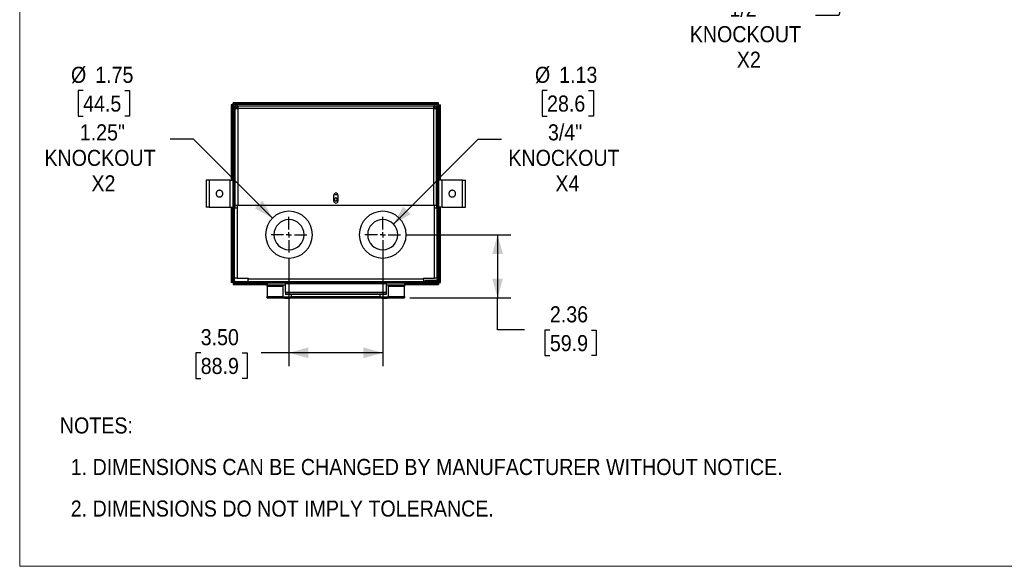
# Model space of a CAD drawing. Header units: inches. Extents: x 0 to 68, y 0 to 44.
# Tile 1 of 3: x 0 to 36.7, y 0 to 20.4. Entities that reach past the tile are written whole.
import ezdxf

# ---------------------------------------------------------------- set-up
doc = ezdxf.new("R2010")
doc.units = ezdxf.units.IN
doc.header["$LTSCALE"] = 4
doc.header["$MEASUREMENT"] = 0
doc.linetypes.add('SLD-Center', pattern=[0.75, 0.6, -0.05, 0.05, -0.05])
doc.linetypes.add('SLD-Solid', pattern=[0])
doc.layers.add('CENTER', color=40, linetype='SLD-Center')
doc.layers.add('SLD-DEFPOINTS', color=7, linetype='Continuous')
doc.layers.add('DIMENSIONS', color=140, linetype='SLD-Solid', lineweight=25)
doc.layers.add('TEXT', color=140, linetype='SLD-Solid', lineweight=25)
doc.styles.add('SLDTEXTSTYLE0', font='GOTHIC.TTF', dxfattribs={"width": 0.913})
doc.dimstyles.new('SLDDIMSTYLE0', dxfattribs={"dimtxt": 0.6, "dimasz": 0.72, "dimexe": 0, "dimexo": 0.0625, "dimgap": 0.15, "dimtad": 0, "dimtih": 1, "dimtoh": 1, "dimrnd": 1e-09, "dimdsep": 46, "dimtxsty": 'SLDTEXTSTYLE0', "dimsah": 1, "dimcen": 0, "dimadec": 0, "dimazin": 2, "dimtfac": 1, "dimtofl": 0, "dimtmove": 0, "dimatfit": 3, "dimfxl": 0, "dimfrac": 2, "dimtolj": 1, "dimtzin": 12, "dimarcsym": 0})
doc.dimstyles.new('SLDDIMSTYLE1', dxfattribs={"dimtxt": 0.6, "dimasz": 0.72, "dimexe": 0, "dimexo": 0.0625, "dimgap": 0.15, "dimtad": 0, "dimtih": 1, "dimtoh": 1, "dimrnd": 1e-09, "dimzin": 12, "dimdsep": 46, "dimtxsty": 'SLDTEXTSTYLE0', "dimsah": 1, "dimcen": 0.09, "dimadec": 0, "dimazin": 3, "dimtfac": 1, "dimtofl": 0, "dimtmove": 0, "dimatfit": 3, "dimfxl": 0, "dimfrac": 2, "dimtolj": 1, "dimtzin": 12, "dimarcsym": 0})
doc.dimstyles.new('SLDDIMSTYLE2', dxfattribs={"dimtxt": 0.6, "dimasz": 0.72, "dimexe": 0, "dimexo": 0.0625, "dimgap": 0.15, "dimtad": 0, "dimtih": 1, "dimtoh": 1, "dimrnd": 1e-09, "dimzin": 4, "dimdsep": 46, "dimtxsty": 'SLDTEXTSTYLE0', "dimsah": 1, "dimcen": 0.09, "dimadec": 0, "dimazin": 1, "dimtfac": 1, "dimtofl": 0, "dimtmove": 0, "dimatfit": 3, "dimfxl": 0, "dimfrac": 2, "dimtolj": 1, "dimtzin": 12, "dimarcsym": 0})
doc.dimstyles.new('SLDDIMSTYLE5', dxfattribs={"dimtxt": 0.6, "dimasz": 0.72, "dimexe": 0, "dimexo": 0.0625, "dimgap": 0.15, "dimtad": 0, "dimtih": 1, "dimtoh": 1, "dimrnd": 1e-09, "dimzin": 12, "dimdsep": 46, "dimtxsty": 'SLDTEXTSTYLE0', "dimsah": 1, "dimcen": 0, "dimadec": 0, "dimazin": 3, "dimtfac": 1, "dimtofl": 0, "dimtmove": 0, "dimatfit": 3, "dimfxl": 0, "dimfrac": 2, "dimtolj": 1, "dimtzin": 12, "dimarcsym": 0})

# ---------------------------------------------------------------- blocks, each defined once
blk = doc.blocks.new('Block2')
at = {"color": 7, "linetype": 'SLD-Solid', "lineweight": 18}
for p, q in [((0, 0), (0, 44)), ((68, 0), (0, 0))]:
    blk.add_line(p, q, dxfattribs=at)
blk = doc.blocks.new('SW_NOTE_0_2')
at = {"layer": 'TEXT', "color": 0, "char_height": 0.6, "attachment_point": 1, "style": 'SLDTEXTSTYLE0'}
for s, insert in [('NOTES:', (0, 0.766)), ('  1. DIMENSIONS CAN BE CHANGED BY MANUFACTURER WITHOUT NOTICE.', (0, -0.785)), ('  2. DIMENSIONS DO NOT IMPLY TOLERANCE.', (0, -2.337))]:
    blk.add_mtext(s, dxfattribs=dict(at, insert=insert))
blk = doc.blocks.new('_D_4')
at = {"layer": 'DIMENSIONS'}
for p, q in [((31.973, 25.909), (30.541, 20.565)), ((26.42, 22.382), (26.237, 22.382)), ((26.237, 22.382), (26.237, 21.43)), ((27.971, 22.382), (28.154, 22.382)), ((28.154, 22.382), (28.154, 21.43)), ((26.237, 21.43), (26.42, 21.43)), ((28.154, 21.43), (27.971, 21.43)), ((30.541, 20.565), (29.666, 20.565))]:
    blk.add_line(p, q, dxfattribs=at)
blk.add_solid([(31.973, 25.909), (31.594, 25.265), (31.98, 25.162)], dxfattribs=at)
at = {"layer": 'DIMENSIONS', "char_height": 0.6, "attachment_point": 1, "style": 'SLDTEXTSTYLE0'}
for s, insert in [('%%c', (25.967, 23.271)), ('0.88', (26.872, 23.271)), ('22.2', (26.42, 22.196)), ('1/2"', (26.453, 21.122)), ('KNOCKOUT', (24.975, 20.169)), ('X2', (26.73, 19.217))]:
    blk.add_mtext(s, dxfattribs=dict(at, insert=insert))
blk = doc.blocks.new('_D_18')
at = {"layer": 'DIMENSIONS'}
for p, q in [((2.326, 17.764), (2.143, 17.764)), ((2.143, 17.764), (2.143, 16.811)), ((3.877, 17.764), (4.06, 17.764)), ((4.06, 17.764), (4.06, 16.811)), ((2.143, 16.811), (2.326, 16.811)), ((4.06, 16.811), (3.877, 16.811)), ((6.447, 15.947), (5.572, 15.947)), ((9.393, 13.001), (6.447, 15.947))]:
    blk.add_line(p, q, dxfattribs=at)
blk.add_solid([(9.393, 13.001), (9.025, 13.652), (8.742, 13.369)], dxfattribs=at)
at = {"layer": 'DIMENSIONS', "char_height": 0.6, "attachment_point": 1, "style": 'SLDTEXTSTYLE0'}
for s, insert in [('%%c', (1.873, 18.652)), ('1.75', (2.778, 18.652)), ('44.5', (2.326, 17.578)), ('1.25"', (2.202, 16.503)), ('KNOCKOUT', (0.881, 15.551)), ('X2', (2.636, 14.598))]:
    blk.add_mtext(s, dxfattribs=dict(at, insert=insert))
blk = doc.blocks.new('_D_19')
at = {"layer": 'DIMENSIONS'}
for p, q in [((19.646, 17.764), (19.463, 17.764)), ((19.463, 17.764), (19.463, 16.811)), ((21.197, 17.764), (21.38, 17.764)), ((21.38, 17.764), (21.38, 16.811)), ((19.463, 16.811), (19.646, 16.811)), ((21.38, 16.811), (21.197, 16.811)), ((13.909, 12.78), (17.076, 15.947)), ((17.076, 15.947), (17.951, 15.947))]:
    blk.add_line(p, q, dxfattribs=at)
blk.add_solid([(13.909, 12.78), (14.56, 13.148), (14.277, 13.431)], dxfattribs=at)
at = {"layer": 'DIMENSIONS', "char_height": 0.6, "attachment_point": 1, "style": 'SLDTEXTSTYLE0'}
for s, insert in [('%%c', (19.193, 18.652)), ('1.13', (20.098, 18.652)), ('28.6', (19.646, 17.578)), ('3/4"', (19.679, 16.503)), ('KNOCKOUT', (18.201, 15.551)), ('X4', (19.956, 14.598))]:
    blk.add_mtext(s, dxfattribs=dict(at, insert=insert))
blk = doc.blocks.new('_D_20')
at = {"layer": 'DIMENSIONS'}
for p, q in [((13.511, 12.182), (13.511, 7.472)), ((10.011, 11.52), (10.011, 7.472)), ((6.715, 7.967), (6.532, 7.967)), ((6.532, 7.967), (6.532, 7.015)), ((8.266, 7.967), (8.449, 7.967)), ((8.449, 7.967), (8.449, 7.015)), ((10.011, 7.972), (8.975, 7.972)), ((13.511, 7.972), (10.011, 7.972)), ((6.532, 7.015), (6.715, 7.015)), ((8.449, 7.015), (8.266, 7.015))]:
    blk.add_line(p, q, dxfattribs=at)
for points in [[(10.011, 7.972), (10.731, 7.772), (10.731, 8.172)], [(13.511, 7.972), (12.791, 8.172), (12.791, 7.772)]]:
    blk.add_solid(points, dxfattribs=at)
at = {"layer": 'DIMENSIONS', "char_height": 0.6, "attachment_point": 1, "style": 'SLDTEXTSTYLE0'}
for s, insert in [('3.50', (6.715, 8.856)), ('88.9', (6.715, 7.781))]:
    blk.add_mtext(s, dxfattribs=dict(at, insert=insert))
blk = doc.blocks.new('_D_21')
at = {"layer": 'DIMENSIONS'}
for p, q in [((14.374, 12.382), (18.298, 12.382)), ((17.798, 12.382), (17.798, 10.025)), ((14.524, 10.025), (18.298, 10.025)), ((17.798, 8.825), (17.798, 10.025)), ((18.798, 8.825), (17.798, 8.825)), ((19.751, 8.82), (19.568, 8.82)), ((19.568, 8.82), (19.568, 7.868)), ((21.302, 8.82), (21.485, 8.82)), ((21.485, 8.82), (21.485, 7.868)), ((19.568, 7.868), (19.751, 7.868)), ((21.485, 7.868), (21.302, 7.868))]:
    blk.add_line(p, q, dxfattribs=at)
for points in [[(17.798, 12.382), (17.598, 11.662), (17.998, 11.662)], [(17.798, 10.025), (17.998, 10.745), (17.598, 10.745)]]:
    blk.add_solid(points, dxfattribs=at)
at = {"layer": 'DIMENSIONS', "char_height": 0.6, "attachment_point": 1, "style": 'SLDTEXTSTYLE0'}
for s, insert in [('2.36', (19.751, 9.709)), ('59.9', (19.751, 8.634))]:
    blk.add_mtext(s, dxfattribs=dict(at, insert=insert))
blk = doc.blocks.new('SW_CENTERMARKSYMBOL_9')
at = {"layer": 'CENTER', "color": 0}
for p, q in [((0, 0.2), (0, 0.6625)), ((-0.2, 0), (-0.6625, 0)), ((0, 0), (-0.1, 0)), ((0, 0), (0, 0.1)), ((0, 0), (0, -0.1)), ((0, 0), (0.1, 0)), ((0.2, 0), (0.6625, 0)), ((0, -0.2), (0, -0.6625))]:
    blk.add_line(p, q, dxfattribs=at)
blk = doc.blocks.new('SW_CENTERMARKSYMBOL_10')
at = {"layer": 'CENTER', "color": 0}
for p, q in [((0, 0.2), (0, 0.6625)), ((-0.2, 0), (-0.6625, 0)), ((0, 0), (-0.1, 0)), ((0, 0), (0, 0.1)), ((0, 0), (0, -0.1)), ((0, 0), (0.1, 0)), ((0.2, 0), (0.6625, 0)), ((0, -0.2), (0, -0.6625))]:
    blk.add_line(p, q, dxfattribs=at)

msp = doc.modelspace()

# ---------------------------------------------------------------- linework, layer by layer
for p, q in [((15.594, 17.307), (7.929, 17.307)), ((7.929, 17.26), (7.929, 17.307)), ((15.594, 17.26), (15.594, 17.307)), ((7.901, 17.232), (7.854, 17.232)), ((7.854, 17.232), (7.854, 14.415)), ((7.901, 17.232), (7.901, 14.415)), ((7.964, 17.147), (7.916, 17.147)), ((7.916, 17.147), (7.916, 10.682)), ((15.594, 17.26), (7.929, 17.26)), ((7.964, 17.147), (7.964, 10.682)), ((8.002, 17.099), (8.049, 17.099)), ((8.002, 17.099), (8.002, 17.071)), ((8.002, 13.467), (8.002, 17.071)), ((8.014, 17.245), (8.014, 17.197)), ((15.509, 17.245), (8.014, 17.245)), ((8.014, 17.197), (8.099, 17.197)), ((8.049, 17.099), (8.049, 17.089)), ((8.099, 17.197), (8.099, 17.099)), ((8.099, 17.197), (15.423, 17.197)), ((8.099, 17.099), (8.099, 13.467)), ((15.423, 17.099), (8.099, 17.099)), ((15.423, 17.197), (15.509, 17.197)), ((15.423, 17.099), (15.423, 17.197)), ((15.423, 13.467), (15.423, 17.099)), ((15.521, 17.099), (15.473, 17.099)), ((15.473, 17.089), (15.473, 17.099)), ((15.521, 17.071), (15.521, 17.099)), ((15.521, 13.467), (15.521, 17.071)), ((15.559, 17.147), (15.606, 17.147)), ((15.559, 10.732), (15.559, 17.147)), ((15.606, 10.732), (15.606, 17.147)), ((15.621, 17.232), (15.669, 17.232)), ((15.621, 14.415), (15.621, 17.232)), ((15.669, 14.415), (15.669, 17.232)), ((7.036, 14.415), (6.916, 14.415)), ((6.916, 14.415), (6.916, 13.415)), ((7.036, 14.415), (7.036, 13.415)), ((7.797, 14.415), (7.036, 14.415)), ((7.797, 14.415), (7.916, 14.415)), ((7.797, 14.415), (7.797, 13.415)), ((7.988, 14.519), (7.964, 14.519)), ((7.988, 14.519), (7.988, 13.394)), ((8.002, 14.394), (7.988, 14.394)), ((15.521, 14.394), (15.535, 14.394)), ((15.535, 13.394), (15.535, 14.519)), ((15.535, 14.519), (15.559, 14.519)), ((15.726, 14.415), (15.606, 14.415)), ((15.726, 13.415), (15.726, 14.415)), ((16.487, 14.415), (15.726, 14.415)), ((16.487, 13.415), (16.487, 14.415)), ((16.487, 14.415), (16.606, 14.415)), ((16.606, 13.415), (16.606, 14.415)), ((11.683, 13.639), (11.683, 13.857)), ((11.687, 13.882), (11.836, 13.882)), ((11.84, 13.857), (11.84, 13.639)), ((7.036, 13.415), (6.916, 13.415)), ((7.036, 13.415), (7.797, 13.415)), ((7.797, 13.415), (7.916, 13.415)), ((7.854, 13.415), (7.854, 10.597)), ((7.901, 13.415), (7.901, 10.597)), ((7.988, 13.394), (7.964, 13.394)), ((7.979, 10.757), (7.979, 13.382)), ((7.979, 13.382), (8.076, 13.382)), ((8.002, 13.519), (7.988, 13.519)), ((8.099, 13.467), (8.002, 13.467)), ((8.076, 13.467), (8.076, 13.382)), ((8.076, 13.382), (8.076, 10.757)), ((15.423, 13.467), (8.099, 13.467)), ((15.521, 13.467), (15.423, 13.467)), ((15.446, 13.382), (15.446, 13.467)), ((15.446, 10.757), (15.446, 13.382)), ((15.446, 13.382), (15.544, 13.382)), ((15.521, 13.519), (15.535, 13.519)), ((15.535, 13.394), (15.559, 13.394)), ((15.544, 10.757), (15.544, 13.382)), ((15.726, 13.415), (15.606, 13.415)), ((15.621, 10.597), (15.621, 13.415)), ((15.669, 10.597), (15.669, 13.415)), ((15.726, 13.415), (16.487, 13.415)), ((16.487, 13.415), (16.606, 13.415)), ((7.964, 10.682), (7.916, 10.682)), ((8.076, 10.757), (7.979, 10.757)), ((8.076, 10.757), (8.487, 10.757)), ((8.487, 10.757), (8.487, 10.73)), ((8.487, 10.73), (15.036, 10.73)), ((8.487, 10.632), (8.487, 10.73)), ((15.036, 10.757), (15.446, 10.757)), ((15.036, 10.73), (15.036, 10.757)), ((15.036, 10.73), (15.036, 10.632)), ((15.106, 10.635), (15.106, 10.682)), ((15.106, 10.682), (15.509, 10.682)), ((15.544, 10.757), (15.446, 10.757)), ((15.509, 10.682), (15.509, 10.635)), ((15.559, 10.732), (15.606, 10.732)), ((7.901, 10.597), (7.854, 10.597)), ((7.929, 10.57), (9.199, 10.57)), ((7.929, 10.57), (7.929, 10.522)), ((7.929, 10.522), (9.199, 10.522)), ((8.014, 10.632), (8.014, 10.585)), ((8.014, 10.632), (15.606, 10.632)), ((8.014, 10.585), (15.606, 10.585)), ((9.199, 10.585), (9.199, 10.495)), ((9.886, 10.495), (9.199, 10.495)), ((9.199, 10.466), (9.199, 10.495)), ((9.199, 10.466), (9.199, 10.08)), ((9.199, 10.466), (9.793, 10.466)), ((9.793, 10.067), (9.793, 10.495)), ((9.886, 10.585), (9.886, 10.545)), ((9.886, 10.229), (9.886, 10.545)), ((13.636, 10.545), (9.886, 10.545)), ((13.636, 10.545), (13.636, 10.585)), ((13.636, 10.545), (13.636, 10.229)), ((14.324, 10.495), (13.636, 10.495)), ((13.73, 10.067), (13.73, 10.495)), ((13.73, 10.466), (14.324, 10.466)), ((14.324, 10.585), (14.324, 10.495)), ((14.324, 10.57), (15.594, 10.57)), ((14.324, 10.522), (15.594, 10.522)), ((14.324, 10.495), (14.324, 10.466)), ((14.324, 10.08), (14.324, 10.466)), ((15.106, 10.635), (15.509, 10.635)), ((15.571, 10.657), (15.571, 10.632)), ((15.594, 10.57), (15.594, 10.522)), ((15.606, 10.585), (15.606, 10.632)), ((15.621, 10.597), (15.669, 10.597)), ((9.199, 10.025), (9.199, 10.08)), ((9.199, 10.08), (9.793, 10.08)), ((9.199, 10.025), (9.836, 10.025)), ((9.793, 10.067), (10.105, 10.067)), ((9.853, 10.007), (9.793, 10.067)), ((9.853, 10.007), (10.045, 10.007)), ((13.636, 10.229), (9.886, 10.229)), ((9.886, 10.229), (9.886, 10.207)), ((9.886, 10.207), (9.886, 10.147)), ((13.636, 10.207), (9.886, 10.207)), ((13.636, 10.147), (9.886, 10.147)), ((10.045, 10.007), (10.105, 10.067)), ((10.062, 10.025), (13.461, 10.025)), ((10.105, 10.067), (10.105, 10.147)), ((10.105, 10.08), (13.418, 10.08)), ((13.418, 10.067), (13.418, 10.147)), ((13.418, 10.067), (13.73, 10.067)), ((13.478, 10.007), (13.418, 10.067)), ((13.478, 10.007), (13.67, 10.007)), ((13.636, 10.207), (13.636, 10.229)), ((13.636, 10.207), (13.636, 10.147)), ((13.67, 10.007), (13.73, 10.067)), ((13.687, 10.025), (14.324, 10.025)), ((13.73, 10.08), (14.324, 10.08)), ((14.324, 10.08), (14.324, 10.025))]:
    msp.add_line(p, q)
for centre, radius, start, end in [((8.014, 17.147), 0.0978, 90, 180), ((8.014, 17.147), 0.05, 90, 180), ((15.509, 17.147), 0.0978, 0, 90), ((15.509, 17.147), 0.05, 0, 90), ((11.761, 13.857), 0.0781, 0, 180), ((11.761, 13.639), 0.0781, 180, 270), ((11.761, 13.695), 0.06, 90, 270), ((11.761, 13.695), 0.06, 270, 90), ((11.761, 13.639), 0.0781, 270, 0), ((10.011, 12.382), 0.875, 90, 270), ((10.011, 12.382), 0.875, 270, 90), ((13.511, 12.382), 0.875, 90, 270), ((13.511, 12.382), 0.875, 270, 90), ((10.011, 12.382), 0.562, 90, 270), ((10.011, 12.382), 0.562, 270, 90), ((13.511, 12.382), 0.562, 90, 270), ((13.511, 12.382), 0.562, 270, 90), ((8.014, 10.682), 0.0978, 180, 270), ((8.014, 10.682), 0.05, 180, 270), ((15.509, 10.732), 0.0978, 270, 360), ((15.509, 10.732), 0.05, 270, 0)]:
    msp.add_arc(centre, radius, start, end)
for points, knots in [([(7.942, 17.212), (7.939, 17.213), (7.929, 17.216), (7.915, 17.221), (7.904, 17.226), (7.902, 17.23), (7.901, 17.232)], [0, 0, 0, 0, 0.148606, 0.432404, 0.716202, 1, 1, 1, 1]), ([(7.929, 17.26), (7.931, 17.259), (7.935, 17.257), (7.94, 17.246), (7.945, 17.232), (7.948, 17.222), (7.949, 17.218)], [0, 0, 0, 0, 0.281798, 0.563595, 0.845393, 1, 1, 1, 1]), ([(8.099, 17.197), (8.087, 17.197), (8.074, 17.194), (8.05, 17.184), (8.039, 17.177), (8.021, 17.159), (8.014, 17.148), (8.004, 17.125), (8.002, 17.112), (8.002, 17.099)], [0, 0, 0, 0, 0.25, 0.25, 0.5, 0.5, 0.75, 0.75, 1, 1, 1, 1]), ([(8.002, 17.071), (8.002, 17.073), (8.004, 17.076), (8.014, 17.08), (8.021, 17.083), (8.039, 17.087), (8.05, 17.09), (8.074, 17.094), (8.087, 17.097), (8.099, 17.099)], [0, 0, 0, 0, 0.25, 0.25, 0.5, 0.5, 0.75, 0.75, 1, 1, 1, 1]), ([(8.099, 17.149), (8.093, 17.149), (8.086, 17.148), (8.074, 17.143), (8.069, 17.139), (8.06, 17.13), (8.056, 17.124), (8.051, 17.112), (8.049, 17.106), (8.049, 17.099)], [0, 0, 0, 0, 0.25, 0.25, 0.5, 0.5, 0.75, 0.75, 1, 1, 1, 1]), ([(15.521, 17.099), (15.521, 17.112), (15.519, 17.125), (15.509, 17.148), (15.502, 17.159), (15.484, 17.177), (15.473, 17.184), (15.449, 17.194), (15.436, 17.197), (15.423, 17.197)], [0, 0, 0, 0, 0.25, 0.25, 0.5, 0.5, 0.75, 0.75, 1, 1, 1, 1]), ([(15.473, 17.099), (15.473, 17.106), (15.472, 17.112), (15.467, 17.124), (15.463, 17.13), (15.454, 17.139), (15.449, 17.143), (15.437, 17.148), (15.43, 17.149), (15.423, 17.149)], [0, 0, 0, 0, 0.25, 0.25, 0.5, 0.5, 0.75, 0.75, 1, 1, 1, 1]), ([(15.423, 17.099), (15.436, 17.097), (15.449, 17.094), (15.473, 17.09), (15.484, 17.087), (15.502, 17.083), (15.509, 17.08), (15.519, 17.076), (15.521, 17.073), (15.521, 17.071)], [0, 0, 0, 0, 0.25, 0.25, 0.5, 0.5, 0.75, 0.75, 1, 1, 1, 1]), ([(15.574, 17.219), (15.575, 17.222), (15.578, 17.232), (15.583, 17.246), (15.588, 17.257), (15.592, 17.259), (15.594, 17.26)], [0, 0, 0, 0, 0.1486057, 0.4324038, 0.7162019, 1, 1, 1, 1]), ([(15.621, 17.232), (15.621, 17.23), (15.619, 17.226), (15.608, 17.221), (15.594, 17.216), (15.584, 17.213), (15.58, 17.212)], [0, 0, 0, 0, 0.281798, 0.563595, 0.845393, 1, 1, 1, 1]), ([(7.541, 13.915), (7.541, 13.931), (7.538, 13.947), (7.529, 13.97), (7.525, 13.977), (7.516, 13.991), (7.511, 13.997), (7.493, 14.014), (7.48, 14.024), (7.457, 14.033), (7.449, 14.036), (7.433, 14.039), (7.425, 14.04), (7.408, 14.04), (7.4, 14.039), (7.384, 14.036), (7.376, 14.033), (7.361, 14.027), (7.354, 14.023), (7.34, 14.014), (7.334, 14.009), (7.322, 13.997), (7.317, 13.991), (7.308, 13.977), (7.304, 13.97), (7.298, 13.955), (7.296, 13.947), (7.292, 13.931), (7.291, 13.923), (7.291, 13.915)], [0, 0, 0, 0, 0.125, 0.125, 0.1875, 0.1875, 0.25, 0.25, 0.375, 0.375, 0.4375, 0.4375, 0.5, 0.5, 0.5625, 0.5625, 0.625, 0.625, 0.6875, 0.6875, 0.75, 0.75, 0.8125, 0.8125, 0.875, 0.875, 0.9375, 0.9375, 1, 1, 1, 1]), ([(16.231, 13.915), (16.231, 13.923), (16.231, 13.931), (16.227, 13.947), (16.225, 13.955), (16.219, 13.97), (16.215, 13.977), (16.206, 13.991), (16.201, 13.997), (16.183, 14.014), (16.17, 14.024), (16.147, 14.033), (16.139, 14.036), (16.123, 14.039), (16.115, 14.04), (16.098, 14.04), (16.09, 14.039), (16.074, 14.036), (16.066, 14.033), (16.051, 14.027), (16.044, 14.023), (16.03, 14.014), (16.024, 14.009), (16.012, 13.997), (16.007, 13.991), (15.998, 13.977), (15.994, 13.97), (15.988, 13.955), (15.986, 13.947), (15.982, 13.931), (15.981, 13.923), (15.981, 13.915)], [0, 0, 0, 0, 0.0625, 0.0625, 0.125, 0.125, 0.1875, 0.1875, 0.25, 0.25, 0.375, 0.375, 0.4375, 0.4375, 0.5, 0.5, 0.5625, 0.5625, 0.625, 0.625, 0.6875, 0.6875, 0.75, 0.75, 0.8125, 0.8125, 0.875, 0.875, 0.9375, 0.9375, 1, 1, 1, 1]), ([(7.291, 13.915), (7.291, 13.906), (7.292, 13.898), (7.296, 13.882), (7.298, 13.874), (7.304, 13.859), (7.308, 13.852), (7.317, 13.838), (7.322, 13.832), (7.34, 13.815), (7.353, 13.805), (7.376, 13.796), (7.384, 13.794), (7.4, 13.79), (7.408, 13.79), (7.425, 13.79), (7.433, 13.79), (7.449, 13.794), (7.457, 13.796), (7.472, 13.802), (7.479, 13.806), (7.493, 13.815), (7.499, 13.82), (7.511, 13.832), (7.516, 13.838), (7.525, 13.852), (7.529, 13.859), (7.535, 13.874), (7.537, 13.882), (7.541, 13.898), (7.541, 13.906), (7.541, 13.915)], [0, 0, 0, 0, 0.0625, 0.0625, 0.125, 0.125, 0.1875, 0.1875, 0.25, 0.25, 0.375, 0.375, 0.4375, 0.4375, 0.5, 0.5, 0.5625, 0.5625, 0.625, 0.625, 0.6875, 0.6875, 0.75, 0.75, 0.8125, 0.8125, 0.875, 0.875, 0.9375, 0.9375, 1, 1, 1, 1]), ([(15.981, 13.915), (15.981, 13.898), (15.985, 13.882), (15.994, 13.859), (15.998, 13.852), (16.007, 13.838), (16.012, 13.832), (16.03, 13.815), (16.043, 13.806), (16.066, 13.796), (16.074, 13.794), (16.09, 13.79), (16.098, 13.79), (16.115, 13.79), (16.123, 13.79), (16.139, 13.794), (16.147, 13.796), (16.162, 13.802), (16.169, 13.806), (16.183, 13.815), (16.189, 13.82), (16.201, 13.832), (16.206, 13.838), (16.215, 13.852), (16.219, 13.859), (16.225, 13.874), (16.227, 13.882), (16.231, 13.898), (16.231, 13.906), (16.231, 13.915)], [0, 0, 0, 0, 0.125, 0.125, 0.1875, 0.1875, 0.25, 0.25, 0.375, 0.375, 0.4375, 0.4375, 0.5, 0.5, 0.5625, 0.5625, 0.625, 0.625, 0.6875, 0.6875, 0.75, 0.75, 0.8125, 0.8125, 0.875, 0.875, 0.9375, 0.9375, 1, 1, 1, 1]), ([(7.901, 10.597), (7.902, 10.599), (7.904, 10.603), (7.915, 10.608), (7.929, 10.613), (7.939, 10.616), (7.943, 10.617)], [0, 0, 0, 0, 0.281798, 0.563595, 0.845393, 1, 1, 1, 1]), ([(7.949, 10.61), (7.948, 10.607), (7.945, 10.597), (7.94, 10.583), (7.935, 10.572), (7.931, 10.57), (7.929, 10.57)], [0, 0, 0, 0, 0.148606, 0.432404, 0.716202, 1, 1, 1, 1]), ([(15.594, 10.57), (15.592, 10.57), (15.588, 10.572), (15.584, 10.579), (15.582, 10.584), (15.582, 10.585)], [0, 0, 0, 0, 0.494583, 0.989166, 1, 1, 1, 1]), ([(15.606, 10.609), (15.607, 10.609), (15.612, 10.607), (15.619, 10.603), (15.621, 10.599), (15.621, 10.597)], [0, 0, 0, 0, 0.010834, 0.505417, 1, 1, 1, 1])]:
    msp.add_open_spline(points, degree=3, knots=knots)

# ---------------------------------------------------------------- block references
at = {"layer": 'CENTER'}
for name, p in [('SW_CENTERMARKSYMBOL_10', (10.011, 12.382)), ('SW_CENTERMARKSYMBOL_9', (13.511, 12.382))]:
    msp.add_blockref(name, p, dxfattribs=at)
at = {"layer": 'SLD-DEFPOINTS'}
msp.add_blockref('Block2', (-0.042, 0), dxfattribs=at)
at = {"layer": 'TEXT'}
msp.add_blockref('SW_NOTE_0_2', (1.458, 4.794), dxfattribs=at)

# ---------------------------------------------------------------- dimensions: what is measured, and where the dimension line sits
at = {"layer": 'DIMENSIONS'}
for p1, p2, text, dimstyle, picture, middle in [((32.2, 26.754), (31.973, 25.909), '<>\\P1/2"\\PKNOCKOUT\\PX2', 'SLDDIMSTYLE0', '_D_4', (27.196, 20.954)), ((10.63, 11.764), (9.393, 13.001), '<>\\P1.25"\\PKNOCKOUT\\PX2', 'SLDDIMSTYLE5', '_D_18', (3.101, 16.335)), ((13.114, 11.985), (13.909, 12.78), '<>\\P3/4"\\PKNOCKOUT\\PX4', 'SLDDIMSTYLE5', '_D_19', (20.422, 16.335))]:
    dim = msp.add_diameter_dim_2p(p1=p1, p2=p2, text=text, dimstyle=dimstyle, dxfattribs=at)
    dim.commit()
    dim.dimension.update_dxf_attribs({"geometry": picture, "text_midpoint": middle, "dimtype": 163})
dim = msp.add_linear_dim(base=(10.011, 7.972), p1=(13.511, 12.382), p2=(10.011, 11.72), dimstyle='SLDDIMSTYLE2', dxfattribs=at)
dim.commit()
dim.dimension.update_dxf_attribs({"geometry": '_D_20', "text_midpoint": (7.491, 7.972), "dimtype": 160})
dim = msp.add_linear_dim(base=(17.798, 10.025), p1=(14.174, 12.382), p2=(14.324, 10.025), angle=90, dimstyle='SLDDIMSTYLE1', dxfattribs=at)
dim.commit()
dim.dimension.update_dxf_attribs({"geometry": '_D_21', "text_midpoint": (17.798, 8.825), "dimtype": 160})

doc.saveas('drawing.dxf')
